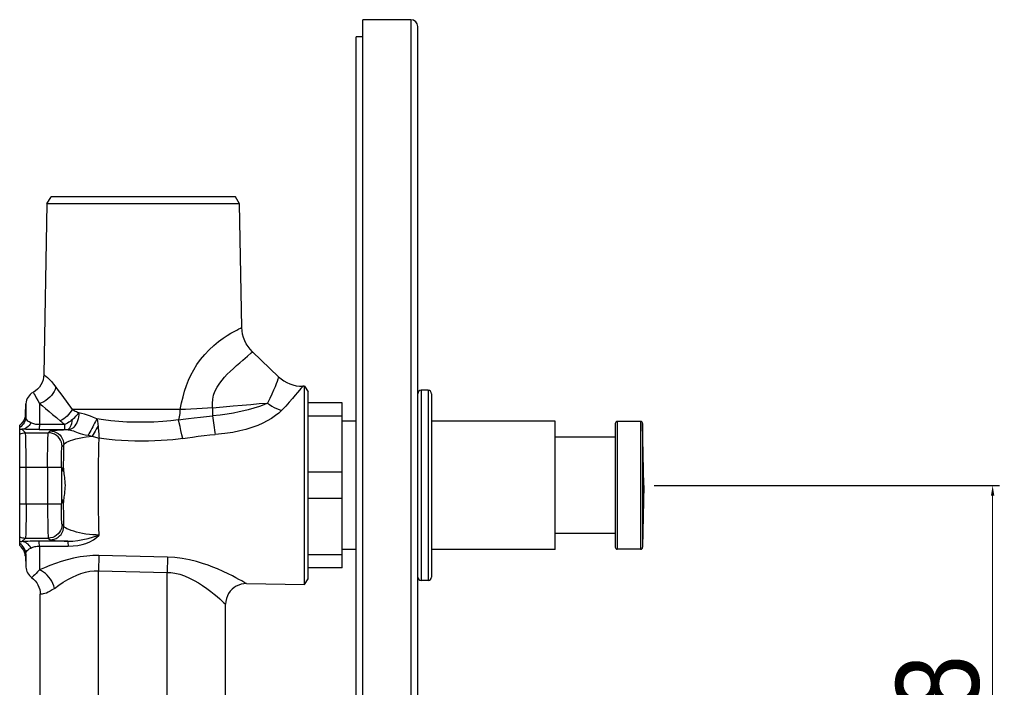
# Model space of a CAD drawing. Header units: millimetres. Extents: x 1672 to 2046, y 137 to 621.
# Tile 3 of 6: x 1903 to 2046, y 257 to 354. Entities that reach past the tile are written whole.
import ezdxf

# ---------------------------------------------------------------- set-up
doc = ezdxf.new("R2010")
doc.units = ezdxf.units.MM
doc.layers.add('OGGETTO', color=7, linetype='Continuous', lineweight=25)
doc.styles.add('ISO Proportional', font='tahoma.ttf')
doc.dimstyles.new('ISO-25', dxfattribs={"dimtxt": 12, "dimasz": 1.5, "dimexe": 1, "dimexo": 1.5, "dimgap": 1.5, "dimtad": 1, "dimdec": 0, "dimtxsty": 'ISO Proportional', "dimcen": 2.5, "dimclrd": 7, "dimclre": 7, "dimclrt": 7, "dimadec": 0, "dimazin": 0, "dimtfac": 1, "dimtdec": 0, "dimtmove": 0, "dimatfit": 3, "dimfxl": 1, "dimlwd": 13, "dimarcsym": 0})

# ---------------------------------------------------------------- blocks, each defined once
blk = doc.blocks.new('*D77')
at = {"layer": 'Defpoints', "color": 0, "transparency": 16777216}
for p in [(1993.56, 286.44), (2044.39, 286.44), (2009.44, 218.44)]:
    blk.add_point(p, dxfattribs=at)
at = {"layer": 'OGGETTO', "color": 7, "lineweight": -2, "transparency": 16777216}
for p, q in [((1995.06, 286.44), (2045.39, 286.44)), ((2010.94, 218.44), (2045.39, 218.44))]:
    blk.add_line(p, q, dxfattribs=at)
at = {"layer": 'OGGETTO', "color": 7, "lineweight": 13, "transparency": 16777216}
blk.add_line((2044.39, 219.94), (2044.39, 284.94), dxfattribs=at)
at = {"layer": 'OGGETTO', "color": 7, "transparency": 16777216}
for points in [[(2044.14, 284.94), (2044.64, 284.94), (2044.39, 286.44)], [(2044.14, 219.94), (2044.64, 219.94), (2044.39, 218.44)]]:
    blk.add_solid(points, dxfattribs=at)
at = {"layer": 'OGGETTO', "color": 7, "transparency": 16777216, "insert": (2030.34, 253.05), "char_height": 12, "attachment_point": 2, "rotation": 90, "style": 'ISO Proportional'}
blk.add_mtext('68', dxfattribs=at)

msp = doc.modelspace()

# ---------------------------------------------------------------- linework, layer by layer
at = {"layer": 'OGGETTO'}
for p, q in [((1952.65, 154.24), (1952.65, 354.24)), ((1959.65, 354.24), (1952.65, 354.24)), ((1959.65, 354.24), (1959.65, 154.24)), ((1960.65, 155.24), (1960.65, 353.24)), ((1951.65, 156.74), (1951.65, 351.74)), ((1952.65, 351.74), (1951.65, 351.74)), ((1906.61, 327.44), (1906.17, 302.57)), ((1906.61, 327.44), (1907.21, 328.44)), ((1934.69, 327.44), (1906.61, 327.44)), ((1934.09, 328.44), (1907.21, 328.44)), ((1934.69, 327.44), (1934.09, 328.44)), ((1935, 309.43), (1934.69, 327.44)), ((1936.55, 305.89), (1940.37, 302.25)), ((1904.6, 299.98), (1904.6, 299.98)), ((1944.15, 300.88), (1943.91, 300.87)), ((1944.15, 272), (1944.15, 300.88)), ((1944.15, 300.88), (1944.65, 300.05)), ((1944.65, 272.83), (1944.65, 300.05)), ((1961.15, 300.29), (1961.15, 272.59)), ((1962.15, 300.29), (1961.15, 300.29)), ((1962.15, 300.29), (1962.15, 272.59)), ((1949.65, 298.44), (1944.65, 298.44)), ((1949.65, 274.44), (1949.65, 298.44)), ((1962.65, 299.79), (1962.65, 273.09)), ((1903.47, 296.72), (1903.55, 298.32)), ((1903.55, 298.32), (1903.55, 296.47)), ((1905.51, 298.36), (1905.51, 295.28)), ((1923.31, 297.47), (1910.3, 297.47)), ((1926.03, 297.47), (1923.31, 297.47)), ((1903.46, 296.69), (1903.43, 296.43)), ((1903.47, 296.73), (1903.46, 296.69)), ((1903.47, 296.73), (1903.47, 296.73)), ((1903.47, 296.69), (1903.47, 296.72)), ((1925.89, 295.53), (1925.8, 295.97)), ((1926.01, 295), (1925.89, 295.53)), ((1949.65, 296.54), (1944.65, 296.54)), ((1951.65, 295.79), (1949.65, 295.79)), ((1980.65, 295.79), (1962.65, 295.79)), ((1980.65, 277.09), (1980.65, 295.79)), ((1989.7, 295.74), (1989.7, 277.14)), ((1993.1, 295.74), (1989.7, 295.74)), ((1993.1, 295.74), (1993.1, 277.14)), ((1902.65, 277.67), (1902.65, 295.21)), ((1903.48, 294.11), (1902.97, 294.61)), ((1903.48, 294.11), (1906.82, 294.11)), ((1905.48, 294.56), (1909.21, 294.56)), ((1909.24, 295.28), (1905.51, 295.28)), ((1907.07, 294.36), (1906.82, 294.11)), ((1909.21, 294.56), (1909.32, 294.56)), ((1909.32, 294.56), (1909.44, 294.56)), ((1909.44, 294.56), (1909.61, 294.56)), ((1926.14, 294.41), (1926.01, 295)), ((1926.27, 293.81), (1926.14, 294.41)), ((1989.4, 295.44), (1989.4, 277.44)), ((1993.56, 286.44), (1993.4, 295.44)), ((1993.4, 295.44), (1993.4, 277.43)), ((1912.6, 293.73), (1912.82, 293.69)), ((1912.82, 293.69), (1913.01, 293.66)), ((1913.01, 293.66), (1913.2, 293.62)), ((1926.4, 293.25), (1926.27, 293.81)), ((1989.4, 293.44), (1980.65, 293.44)), ((1908.82, 292.11), (1909.07, 292.36)), ((1902.65, 289.11), (1908.72, 289.11)), ((1903.58, 283.77), (1903.58, 289.11)), ((1906.72, 289.11), (1906.72, 283.77)), ((1908.72, 289.11), (1908.72, 283.77)), ((1908.82, 288.94), (1909, 288.94)), ((1949.65, 288.34), (1944.65, 288.34)), ((1993.56, 286.44), (1993.4, 277.43)), ((1909.05, 283.37), (1909.04, 284.34)), ((1949.65, 284.54), (1944.65, 284.54)), ((1902.65, 283.77), (1908.72, 283.77)), ((1909, 283.94), (1908.82, 283.94)), ((1909.07, 280.51), (1908.82, 280.77)), ((1902.97, 278.27), (1903.48, 278.77)), ((1903.48, 278.77), (1906.82, 278.77)), ((1909.66, 278.31), (1905.48, 278.31)), ((1906.82, 278.77), (1907.07, 278.51)), ((1989.4, 279.44), (1980.65, 279.44)), ((1905.51, 277.59), (1905.51, 274.12)), ((1905.51, 277.59), (1909.69, 277.59)), ((1951.65, 277.09), (1949.65, 277.09)), ((1980.65, 277.09), (1962.65, 277.09)), ((1993.1, 277.14), (1989.7, 277.14)), ((1903.46, 276.19), (1903.43, 276.44)), ((1903.46, 276.19), (1903.47, 276.15)), ((1903.47, 276.15), (1903.46, 276.19)), ((1903.47, 276.16), (1903.55, 274.55)), ((1903.51, 276.35), (1903.53, 276.38)), ((1903.53, 276.38), (1903.55, 276.41)), ((1903.55, 276.41), (1903.55, 274.55)), ((1914.2, 276.21), (1914.15, 274.01)), ((1924.2, 276.01), (1914.2, 276.21)), ((1924.2, 276.01), (1924.15, 273.78)), ((1949.65, 276.34), (1944.65, 276.34)), ((1914.15, 237.36), (1914.15, 274.01)), ((1914.15, 274.01), (1924.15, 273.78)), ((1949.65, 274.44), (1944.65, 274.44)), ((1924.15, 254.29), (1924.15, 273.78)), ((1944.15, 272), (1944.65, 272.83)), ((1962.15, 272.59), (1961.15, 272.59)), ((1935.7, 272.14), (1935.66, 272.16)), ((1935.7, 272.14), (1944.15, 272)), ((1905.65, 210.57), (1905.65, 270.58)), ((1932.65, 248.44), (1932.65, 269.14))]:
    msp.add_line(p, q, dxfattribs=at)
for points in [[(1926.03, 297.47), (1926.23, 298.44), (1926.44, 299.34), (1926.68, 300.18), (1926.95, 300.97), (1927.25, 301.75), (1927.6, 302.5), (1928, 303.27), (1928.47, 304.02), (1929.01, 304.78), (1929.61, 305.5), (1930.26, 306.18), (1930.94, 306.81), (1931.63, 307.37), (1932.29, 307.86), (1932.88, 308.26), (1933.41, 308.58), (1933.88, 308.85), (1934.27, 309.06), (1934.59, 309.23), (1934.82, 309.34), (1934.96, 309.41), (1935, 309.43)], [(1936.55, 305.89), (1936.21, 306.25), (1935.91, 306.64), (1935.65, 307.06), (1935.43, 307.49), (1935.25, 307.96), (1935.12, 308.44), (1935.04, 308.93), (1935, 309.43)], [(1935.14, 304.67), (1935.84, 305.27), (1936.35, 305.72)], [(1936.35, 305.72), (1936.5, 305.85), (1936.55, 305.89)], [(1930.74, 297.74), (1930.72, 298.37), (1930.77, 298.98), (1930.89, 299.56), (1931.09, 300.13), (1931.42, 300.75), (1931.79, 301.34), (1932.13, 301.78), (1932.49, 302.19), (1932.89, 302.62), (1933.32, 303.04), (1933.78, 303.48), (1934.25, 303.9), (1934.71, 304.3), (1935.14, 304.67)], [(1906.17, 302.57), (1906.14, 302.18), (1906.06, 301.79), (1905.92, 301.42), (1905.74, 301.07), (1905.52, 300.75), (1905.25, 300.45), (1904.94, 300.19), (1904.6, 299.98)], [(1906.17, 302.57), (1906.21, 302.54), (1906.32, 302.46), (1906.48, 302.33), (1906.69, 302.14), (1906.95, 301.88), (1907.26, 301.56), (1907.59, 301.18), (1907.93, 300.74)], [(1940.37, 302.25), (1940.36, 302.21), (1940.32, 302.09), (1940.25, 301.88), (1940.15, 301.58), (1940.02, 301.22), (1939.85, 300.78), (1939.64, 300.28), (1939.39, 299.72), (1939.09, 299.11), (1938.74, 298.43)], [(1940.37, 302.25), (1940.74, 301.94), (1941.14, 301.66), (1941.56, 301.42), (1942, 301.22), (1942.46, 301.06), (1942.93, 300.95), (1943.42, 300.89), (1943.91, 300.87)], [(1904.6, 299.98), (1904.65, 299.9), (1904.74, 299.74), (1904.88, 299.51), (1905.06, 299.2), (1905.27, 298.81), (1905.51, 298.36)], [(1907.93, 300.74), (1907.82, 300.42), (1907.67, 300.11), (1907.49, 299.81), (1907.28, 299.53), (1907.04, 299.26), (1906.77, 299.02), (1906.48, 298.8), (1906.17, 298.62), (1905.84, 298.47), (1905.51, 298.36)], [(1907.93, 300.74), (1908.26, 300.27), (1908.63, 299.77)], [(1943.91, 300.87), (1943.88, 300.84), (1943.78, 300.73), (1943.62, 300.54), (1943.4, 300.28), (1943.12, 299.95), (1942.78, 299.55), (1942.39, 299.09), (1941.93, 298.57), (1941.4, 297.99), (1940.8, 297.35)], [(1908.63, 299.77), (1909.41, 298.69), (1910.3, 297.47)], [(1930.74, 297.74), (1932.3, 297.87), (1933.75, 298), (1935.07, 298.11), (1936.32, 298.22), (1937.55, 298.34), (1938.74, 298.43)], [(1938.74, 298.43), (1938.2, 298.19), (1937.56, 297.94), (1936.77, 297.68)], [(1938.74, 298.43), (1939.06, 298.2), (1939.39, 297.99), (1939.73, 297.79), (1940.08, 297.62), (1940.44, 297.47), (1940.8, 297.35)], [(1905.51, 298.36), (1905.95, 298), (1906.42, 297.62), (1906.92, 297.21), (1907.44, 296.78), (1907.99, 296.31), (1908.66, 295.73)], [(1910.3, 297.47), (1910.15, 297.23), (1909.97, 296.99), (1909.77, 296.76), (1909.55, 296.54), (1909.32, 296.33), (1909.07, 296.14), (1908.82, 295.97), (1908.56, 295.82)], [(1911.24, 296.98), (1911.24, 296.69), (1911.21, 296.4), (1911.15, 296.11), (1911.07, 295.84), (1910.97, 295.57), (1910.84, 295.33), (1910.7, 295.11), (1910.54, 294.92), (1910.37, 294.77), (1910.19, 294.65), (1910, 294.58), (1909.82, 294.54)], [(1911.24, 296.98), (1911.07, 297.06), (1910.9, 297.14), (1910.74, 297.22), (1910.59, 297.3), (1910.44, 297.39), (1910.3, 297.47)], [(1910.33, 296.03), (1910.51, 296.18), (1910.68, 296.34), (1910.83, 296.5), (1910.98, 296.67), (1911.12, 296.82), (1911.24, 296.98)], [(1913.89, 296.14), (1913.42, 296.32), (1912.96, 296.5), (1912.53, 296.66), (1912.1, 296.81), (1911.67, 296.91), (1911.24, 296.98)], [(1925.8, 295.97), (1925.87, 296.17), (1925.93, 296.4), (1925.98, 296.65), (1926.01, 296.91), (1926.03, 297.19), (1926.03, 297.47)], [(1930.74, 297.74), (1930.02, 297.69), (1929.25, 297.64), (1928.43, 297.59), (1927.6, 297.55), (1926.81, 297.51), (1926.03, 297.47)], [(1930.74, 297.74), (1930.75, 297.54), (1930.75, 297.33), (1930.74, 297.13), (1930.74, 296.93), (1930.73, 296.73), (1930.72, 296.55)], [(1936.77, 297.68), (1935.95, 297.44), (1935.28, 297.27), (1934.6, 297.13), (1933.79, 296.97), (1932.89, 296.82), (1931.86, 296.68), (1930.72, 296.55)], [(1940.8, 297.35), (1940.39, 296.97), (1939.91, 296.59), (1939.34, 296.2), (1938.7, 295.83), (1938.05, 295.5), (1937.33, 295.18), (1936.48, 294.87), (1935.58, 294.59), (1934.7, 294.36), (1933.71, 294.16), (1932.51, 293.99), (1931.13, 293.85)], [(1903.55, 296.47), (1903.53, 296.23), (1903.47, 296), (1903.39, 295.78), (1903.29, 295.57), (1903.16, 295.37), (1903.01, 295.19), (1902.84, 295.02), (1902.65, 294.88)], [(1903.43, 296.43), (1903.35, 296.15), (1903.23, 295.87), (1903.07, 295.62), (1902.87, 295.4), (1902.65, 295.21)], [(1904.26, 295.56), (1904.15, 295.36), (1904.02, 295.17), (1903.87, 295.01), (1903.71, 294.87), (1903.53, 294.76), (1903.35, 294.68), (1903.16, 294.63), (1902.97, 294.61)], [(1903.55, 296.47), (1903.53, 296.49), (1903.51, 296.52), (1903.5, 296.55), (1903.48, 296.58), (1903.48, 296.61), (1903.47, 296.65), (1903.47, 296.69)], [(1904.26, 295.56), (1904.03, 295.68), (1903.85, 295.81), (1903.72, 295.94), (1903.63, 296.09), (1903.57, 296.27), (1903.55, 296.47)], [(1905.51, 295.28), (1905.34, 295.29), (1905.17, 295.3), (1905.02, 295.32), (1904.87, 295.35), (1904.72, 295.38), (1904.56, 295.43), (1904.41, 295.49), (1904.26, 295.56)], [(1909.24, 295.28), (1909.12, 295.37), (1909, 295.46), (1908.88, 295.55), (1908.77, 295.64), (1908.66, 295.73)], [(1910.33, 296.03), (1910.17, 295.89), (1909.99, 295.75), (1909.81, 295.62), (1909.63, 295.5), (1909.44, 295.39), (1909.24, 295.28)], [(1909.57, 294.56), (1909.7, 294.59), (1909.82, 294.68), (1909.94, 294.81), (1910.05, 294.99), (1910.14, 295.2), (1910.22, 295.45), (1910.29, 295.73), (1910.33, 296.03)], [(1913.89, 296.14), (1913.79, 295.95), (1913.68, 295.73), (1913.55, 295.49), (1913.42, 295.23), (1913.28, 294.97), (1913.14, 294.7), (1913, 294.44), (1912.86, 294.19), (1912.72, 293.95), (1912.6, 293.73)], [(1913.89, 296.14), (1913.93, 295.99), (1913.97, 295.84), (1914, 295.67), (1914.02, 295.5), (1914.05, 295.32), (1914.07, 295.13)], [(1925.8, 295.97), (1924.68, 295.82), (1923.49, 295.72), (1922.21, 295.65), (1920.89, 295.62), (1919.57, 295.63), (1918.28, 295.66), (1917.07, 295.73), (1915.93, 295.83), (1914.87, 295.96), (1913.89, 296.14)], [(1925.8, 295.97), (1926.47, 296.06), (1927.22, 296.16), (1928.07, 296.27), (1928.97, 296.38), (1929.84, 296.47), (1930.72, 296.55)], [(1930.72, 296.55), (1930.78, 296.23), (1930.84, 295.9), (1930.9, 295.55), (1930.95, 295.2), (1931, 294.85), (1931.05, 294.5), (1931.09, 294.16), (1931.13, 293.85)], [(1902.65, 294.62), (1902.72, 294.62), (1902.8, 294.62), (1902.88, 294.62), (1902.97, 294.61)], [(1902.65, 293.92), (1902.84, 294), (1903.05, 294.06), (1903.26, 294.09), (1903.48, 294.11)], [(1905.48, 294.56), (1905.15, 294.57), (1904.82, 294.57), (1904.48, 294.57), (1904.14, 294.58), (1903.84, 294.58), (1903.55, 294.59), (1903.26, 294.6), (1902.97, 294.61)], [(1903.58, 289.11), (1903.58, 289.75), (1903.58, 290.37), (1903.57, 290.98), (1903.57, 291.56), (1903.56, 292.09), (1903.55, 292.58), (1903.54, 293.01), (1903.53, 293.38), (1903.52, 293.68), (1903.5, 293.9), (1903.49, 294.04), (1903.48, 294.11)], [(1905.51, 295.28), (1905.51, 295.08), (1905.5, 294.91), (1905.5, 294.77), (1905.49, 294.66), (1905.49, 294.59), (1905.48, 294.56)], [(1906.72, 289.11), (1906.72, 289.75), (1906.72, 290.38), (1906.72, 290.98), (1906.73, 291.56), (1906.74, 292.1), (1906.75, 292.58), (1906.76, 293.01), (1906.77, 293.38), (1906.78, 293.68), (1906.79, 293.9), (1906.8, 294.04), (1906.82, 294.11)], [(1908.82, 292.11), (1908.79, 292.42), (1908.72, 292.72), (1908.6, 293.01), (1908.43, 293.28), (1908.23, 293.52), (1907.99, 293.72), (1907.72, 293.89), (1907.43, 294.01), (1907.13, 294.08), (1906.82, 294.11)], [(1907.07, 294.36), (1907.15, 294.39), (1907.29, 294.42), (1907.5, 294.44), (1907.78, 294.47), (1908.13, 294.49), (1908.55, 294.52), (1909.03, 294.54), (1909.57, 294.56)], [(1907.07, 294.36), (1907.39, 294.34), (1907.69, 294.27), (1907.98, 294.14), (1908.25, 293.98), (1908.49, 293.78), (1908.69, 293.54), (1908.85, 293.27), (1908.98, 292.98), (1909.05, 292.68), (1909.07, 292.36)], [(1909.21, 294.56), (1909.21, 294.59), (1909.22, 294.66), (1909.23, 294.76), (1909.23, 294.9), (1909.24, 295.08), (1909.24, 295.28)], [(1909.61, 294.56), (1909.66, 294.56), (1909.7, 294.55), (1909.74, 294.55), (1909.78, 294.55), (1909.82, 294.54)], [(1909.82, 294.54), (1910.03, 294.5), (1910.25, 294.44), (1910.48, 294.36), (1910.7, 294.28), (1910.94, 294.2), (1911.19, 294.11), (1911.48, 294.01), (1911.8, 293.92), (1912.17, 293.82), (1912.6, 293.73)], [(1914.07, 295.13), (1913.93, 294.88), (1913.79, 294.61), (1913.64, 294.35), (1913.49, 294.09), (1913.34, 293.85), (1913.2, 293.62)], [(1914.07, 295.13), (1914.09, 294.83), (1914.16, 293.9)], [(1909.07, 292.36), (1909.13, 292.48), (1909.26, 292.59), (1909.45, 292.71), (1909.71, 292.83), (1910.03, 292.96), (1910.41, 293.09), (1910.83, 293.21), (1911.29, 293.33), (1911.8, 293.43), (1912.32, 293.52), (1912.78, 293.58), (1913.2, 293.62)], [(1913.2, 293.62), (1913.37, 293.57), (1913.53, 293.51), (1913.7, 293.46), (1913.87, 293.41), (1914.04, 293.37), (1914.21, 293.33)], [(1914.22, 279.21), (1914.19, 280.29), (1914.17, 281.42), (1914.15, 282.59), (1914.13, 283.79), (1914.13, 285.01), (1914.12, 286.24), (1914.12, 287.48), (1914.13, 288.7), (1914.14, 289.91), (1914.16, 291.09), (1914.18, 292.23), (1914.21, 293.33)], [(1914.16, 293.9), (1914.18, 293.6), (1914.21, 293.33)], [(1926.4, 293.25), (1925.72, 293.16), (1924.97, 293.08), (1924.15, 293.01), (1923.28, 292.96), (1922.35, 292.92), (1921.39, 292.9), (1920.41, 292.89), (1919.43, 292.89), (1918.44, 292.91), (1917.48, 292.95), (1916.56, 293.02), (1915.69, 293.11), (1914.91, 293.21), (1914.21, 293.33)], [(1926.4, 293.25), (1927.08, 293.36), (1927.83, 293.47), (1928.66, 293.59), (1929.52, 293.69), (1930.33, 293.78), (1931.13, 293.85)], [(1908.72, 289.11), (1908.72, 289.5), (1908.72, 289.87), (1908.72, 290.23), (1908.73, 290.58), (1908.74, 290.9), (1908.74, 291.19), (1908.75, 291.45), (1908.77, 291.67), (1908.78, 291.85), (1908.79, 291.98), (1908.8, 292.07), (1908.82, 292.11)], [(1909.04, 288.53), (1909.05, 289.5), (1909.06, 290.47), (1909.06, 291.42), (1909.07, 292.36)], [(1909, 288.94), (1909.01, 288.93), (1909.01, 288.89), (1909.02, 288.83), (1909.03, 288.76), (1909.04, 288.65), (1909.04, 288.53)], [(1909.04, 288.53), (1909.06, 288.34), (1909.09, 288.12), (1909.12, 287.88), (1909.16, 287.61), (1909.19, 287.33), (1909.22, 287.04), (1909.24, 286.74), (1909.25, 286.43), (1909.24, 286.13), (1909.22, 285.83), (1909.19, 285.54), (1909.16, 285.26), (1909.12, 284.99), (1909.09, 284.75), (1909.06, 284.53), (1909.04, 284.34)], [(1909.04, 284.34), (1909.04, 284.22), (1909.03, 284.12), (1909.02, 284.04), (1909.01, 283.98), (1909.01, 283.95), (1909, 283.94)], [(1903.58, 283.77), (1903.58, 283.13), (1903.58, 282.5), (1903.57, 281.89), (1903.57, 281.32), (1903.56, 280.78), (1903.55, 280.29), (1903.54, 279.86), (1903.53, 279.5), (1903.52, 279.2), (1903.5, 278.98), (1903.49, 278.83), (1903.48, 278.77)], [(1906.72, 283.77), (1906.72, 283.13), (1906.72, 282.5), (1906.72, 281.89), (1906.73, 281.32), (1906.74, 280.78), (1906.75, 280.29), (1906.76, 279.86), (1906.77, 279.5), (1906.78, 279.2), (1906.79, 278.98), (1906.8, 278.83), (1906.82, 278.77)], [(1908.82, 280.77), (1908.8, 280.81), (1908.79, 280.89), (1908.78, 281.03), (1908.77, 281.2), (1908.75, 281.42), (1908.74, 281.68), (1908.74, 281.97), (1908.73, 282.29), (1908.72, 282.64), (1908.72, 283), (1908.72, 283.38), (1908.72, 283.77)], [(1909.07, 280.51), (1909.06, 281.46), (1909.06, 282.41), (1909.05, 283.37)], [(1908.82, 280.77), (1908.79, 280.45), (1908.72, 280.15), (1908.6, 279.87), (1908.45, 279.61), (1908.25, 279.38), (1908.02, 279.17), (1907.75, 279), (1907.46, 278.87), (1907.14, 278.8), (1906.82, 278.77)], [(1907.07, 278.51), (1907.39, 278.54), (1907.69, 278.61), (1907.97, 278.72), (1908.23, 278.88), (1908.47, 279.08), (1908.67, 279.31), (1908.84, 279.58), (1908.97, 279.87), (1909.05, 280.19), (1909.07, 280.51)], [(1914.22, 279.21), (1913.78, 279.22), (1913.3, 279.25), (1912.8, 279.3), (1912.29, 279.36), (1911.82, 279.44), (1911.37, 279.53), (1910.94, 279.64), (1910.53, 279.75), (1910.14, 279.88), (1909.8, 280.01), (1909.52, 280.13), (1909.3, 280.26), (1909.15, 280.38), (1909.07, 280.51)], [(1902.65, 278.95), (1902.85, 278.87), (1903.05, 278.82), (1903.26, 278.78), (1903.48, 278.77)], [(1905.48, 278.31), (1905.16, 278.31), (1904.83, 278.31), (1904.49, 278.3), (1904.15, 278.3), (1903.84, 278.29), (1903.55, 278.28), (1903.26, 278.28), (1902.97, 278.27)], [(1905.51, 277.59), (1905.51, 277.79), (1905.5, 277.97), (1905.5, 278.11), (1905.49, 278.21), (1905.49, 278.28), (1905.48, 278.31)], [(1907.07, 278.51), (1907.15, 278.48), (1907.29, 278.46), (1907.51, 278.43), (1907.81, 278.4), (1908.18, 278.38), (1908.62, 278.35), (1909.11, 278.33), (1909.66, 278.31)], [(1909.66, 278.31), (1910.39, 278.34), (1911.14, 278.41), (1911.87, 278.54), (1912.61, 278.71), (1913.4, 278.93), (1914.22, 279.21)], [(1909.66, 278.31), (1909.66, 278.28), (1909.67, 278.22), (1909.68, 278.11), (1909.68, 277.97), (1909.69, 277.8), (1909.69, 277.59)], [(1909.69, 277.59), (1910.45, 277.63), (1911.13, 277.71), (1911.73, 277.83), (1912.28, 278), (1912.85, 278.24), (1913.38, 278.53), (1913.83, 278.85), (1914.22, 279.21)], [(1902.65, 278.25), (1902.72, 278.25), (1902.8, 278.26), (1902.88, 278.26), (1902.97, 278.27)], [(1903.55, 276.41), (1903.53, 276.64), (1903.47, 276.87), (1903.4, 277.09), (1903.29, 277.3), (1903.17, 277.5), (1903.01, 277.68), (1902.84, 277.85), (1902.65, 277.99)], [(1903.43, 276.44), (1903.35, 276.73), (1903.23, 277), (1903.07, 277.25), (1902.87, 277.47), (1902.65, 277.67)], [(1904.26, 277.32), (1904.15, 277.52), (1904.02, 277.7), (1903.87, 277.86), (1903.71, 278), (1903.53, 278.11), (1903.35, 278.19), (1903.16, 278.24), (1902.97, 278.27)], [(1903.55, 276.41), (1903.57, 276.61), (1903.63, 276.79), (1903.72, 276.94), (1903.86, 277.07), (1904.03, 277.2), (1904.26, 277.32)], [(1904.26, 277.32), (1904.41, 277.39), (1904.57, 277.45), (1904.72, 277.49), (1904.87, 277.53), (1905.02, 277.56), (1905.18, 277.58), (1905.34, 277.59), (1905.51, 277.59)], [(1903.47, 276.16), (1903.47, 276.18), (1903.47, 276.21), (1903.47, 276.24), (1903.48, 276.28), (1903.49, 276.31), (1903.51, 276.35)], [(1914.2, 276.21), (1913.32, 276.21), (1912.41, 276.15), (1911.44, 276.02), (1910.47, 275.84), (1909.57, 275.62), (1908.7, 275.37), (1907.84, 275.08), (1907.02, 274.77), (1906.24, 274.45), (1905.51, 274.12)], [(1935.66, 272.16), (1935.31, 272.36), (1934.99, 272.53), (1934.59, 272.75), (1934.12, 273), (1933.63, 273.26), (1933.04, 273.55), (1932.27, 273.9), (1931.47, 274.27), (1930.79, 274.55), (1930.11, 274.81), (1929.3, 275.09), (1928.4, 275.36), (1927.39, 275.61), (1926.32, 275.81), (1925.26, 275.94), (1924.2, 276)], [(1905.51, 274.12), (1905.26, 273.85), (1905.04, 273.61), (1904.84, 273.42), (1904.68, 273.28), (1904.56, 273.17), (1904.47, 273.09), (1904.41, 273.04), (1904.39, 273.03)], [(1907.73, 271.44), (1907.62, 271.8), (1907.49, 272.14), (1907.32, 272.47), (1907.13, 272.79), (1906.91, 273.08), (1906.66, 273.36), (1906.4, 273.6), (1906.11, 273.82), (1905.82, 273.99), (1905.51, 274.12)], [(1907.73, 271.44), (1908.35, 271.91), (1909, 272.33), (1909.67, 272.74), (1910.33, 273.1), (1910.96, 273.38), (1911.57, 273.61), (1912.22, 273.8), (1912.87, 273.93), (1913.51, 274), (1914.15, 274.01)], [(1904.39, 273.03), (1904.66, 272.8), (1904.91, 272.55), (1905.13, 272.27), (1905.31, 271.97), (1905.46, 271.64), (1905.56, 271.3), (1905.63, 270.94), (1905.65, 270.58)], [(1924.15, 273.78), (1924.67, 273.76), (1925.26, 273.66), (1925.96, 273.49), (1926.68, 273.25), (1927.4, 272.94), (1928.08, 272.6), (1928.68, 272.25), (1929.26, 271.87), (1929.9, 271.43), (1930.5, 270.98), (1930.98, 270.59), (1931.41, 270.24), (1931.79, 269.91)], [(1907.73, 271.44), (1907.39, 271.21), (1907.07, 271.02), (1906.8, 270.88), (1906.54, 270.77), (1906.3, 270.69), (1906.08, 270.63), (1905.91, 270.6), (1905.77, 270.59), (1905.68, 270.58), (1905.65, 270.58)], [(1935.7, 272.14), (1935.3, 272.12), (1934.91, 272.05), (1934.55, 271.93), (1934.2, 271.77), (1933.88, 271.56), (1933.58, 271.31), (1933.31, 271.02), (1933.08, 270.69), (1932.9, 270.34), (1932.76, 269.95), (1932.68, 269.55), (1932.65, 269.14)], [(1931.79, 269.91), (1932.36, 269.41), (1932.53, 269.25), (1932.62, 269.17), (1932.65, 269.14)]]:
    msp.add_lwpolyline(points, dxfattribs=at)
for centre, radius, start, end in [((1959.65, 353.24), 1, 0, 90), ((1905.55, 298.22), 2, 118.3543, 177), ((1961.15, 299.79), 0.5, 90, 180), ((1962.15, 299.79), 0.5, 0, 90), ((1989.7, 295.44), 0.3, 90, 180), ((1993.1, 295.44), 0.3, 1, 90), ((1989.7, 277.44), 0.3, 180, 270), ((1993.1, 277.44), 0.3, 270, 359), ((1905.55, 274.66), 2, 183, 234.5549), ((1961.15, 273.09), 0.5, 180, 270), ((1962.15, 273.09), 0.5, 270, 0)]:
    msp.add_arc(centre, radius, start, end, dxfattribs=at)
msp.add_ellipse((1908.82, 286.44), major_axis=(0, 2.5), ratio=0.034921, start_param=0, end_param=3.141593, dxfattribs=at)

# ---------------------------------------------------------------- dimensions: what is measured, and where the dimension line sits
dim = msp.add_linear_dim(base=(2044.39, 286.44), p1=(2009.44, 218.44), p2=(1993.56, 286.44), angle=90, dimstyle='ISO-25', dxfattribs=at)
dim.commit()
dim.dimension.update_dxf_attribs({"geometry": '*D77', "text_midpoint": (2044.39, 253.05), "dimtype": 160})

doc.saveas('drawing.dxf')
